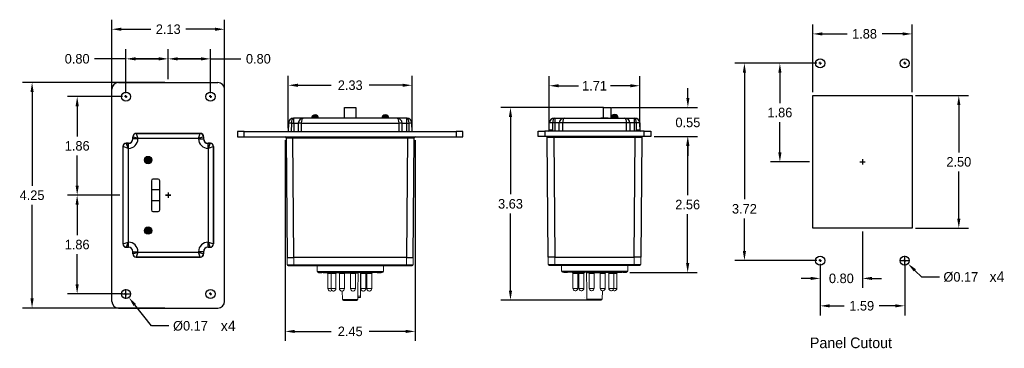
# Model space of a CAD drawing. Header units: inches. Extents: x -0.1 to 18.5, y 1.1 to 7.3.
import ezdxf

# ---------------------------------------------------------------- set-up
doc = ezdxf.new("R2010")
doc.units = ezdxf.units.IN
doc.header["$MEASUREMENT"] = 0
doc.linetypes.add('HIDDEN', pattern=[0.075, 0.05, -0.025])
doc.layers.get('Defpoints').update_dxf_attribs({"color": 1})
doc.layers.add('Dimensions', color=3, linetype='Continuous')

msp = doc.modelspace()

# ---------------------------------------------------------------- linework, layer by layer
at = {"linetype": 'Continuous'}
for p, q in [((15.023, 6.444), (14.998, 6.444)), ((15.023, 6.444), (15.023, 6.469)), ((15.023, 6.444), (15.023, 6.419)), ((15.023, 6.444), (15.048, 6.444)), ((16.617, 6.444), (16.592, 6.444)), ((16.617, 6.444), (16.617, 6.469)), ((16.617, 6.444), (16.617, 6.419)), ((16.617, 6.444), (16.642, 6.444)), ((1.667, 1.956), (1.667, 5.956)), ((1.792, 6.081), (3.667, 6.081)), ((3.792, 1.956), (3.792, 5.956)), ((1.933, 5.815), (1.908, 5.815)), ((1.933, 5.815), (1.933, 5.84)), ((1.933, 5.815), (1.933, 5.79)), ((1.933, 5.815), (1.958, 5.815)), ((3.527, 5.815), (3.502, 5.815)), ((3.527, 5.815), (3.527, 5.84)), ((3.527, 5.815), (3.527, 5.79)), ((3.527, 5.815), (3.552, 5.815)), ((5.098, 5.407), (5.089, 5.407)), ((5.276, 5.407), (5.098, 5.407)), ((5.098, 5.314), (5.098, 5.407)), ((7.045, 5.407), (5.276, 5.407)), ((7.223, 5.407), (7.045, 5.407)), ((7.232, 5.407), (7.223, 5.407)), ((7.223, 5.407), (7.223, 5.314)), ((10.009, 5.412), (10.018, 5.412)), ((10.018, 5.412), (10.018, 5.319)), ((10.018, 5.412), (10.196, 5.412)), ((10.196, 5.412), (11.34, 5.412)), ((11.34, 5.412), (11.518, 5.412)), ((11.518, 5.412), (11.518, 5.319)), ((11.518, 5.412), (11.527, 5.412)), ((4.995, 5.314), (4.994, 5.157)), ((5.057, 5.157), (5.058, 5.314)), ((5.058, 5.314), (5.098, 5.314)), ((5.098, 5.314), (5.182, 5.314)), ((5.098, 5.314), (5.098, 5.157)), ((5.182, 5.314), (5.181, 5.157)), ((5.182, 5.314), (5.182, 5.314)), ((5.243, 5.157), (5.245, 5.314)), ((5.245, 5.314), (7.077, 5.314)), ((5.245, 5.314), (5.245, 5.314)), ((7.077, 5.314), (7.078, 5.157)), ((7.077, 5.314), (7.077, 5.314)), ((7.141, 5.157), (7.139, 5.314)), ((7.139, 5.314), (7.139, 5.314)), ((7.139, 5.314), (7.223, 5.314)), ((7.223, 5.314), (7.223, 5.157)), ((7.223, 5.314), (7.264, 5.314)), ((7.264, 5.314), (7.265, 5.157)), ((7.328, 5.157), (7.326, 5.314)), ((9.914, 5.182), (9.915, 5.319)), ((9.977, 5.319), (9.976, 5.182)), ((10.018, 5.319), (9.977, 5.319)), ((10.102, 5.319), (10.018, 5.319)), ((10.018, 5.319), (10.018, 5.162)), ((10.1, 5.162), (10.102, 5.319)), ((10.102, 5.319), (10.102, 5.319)), ((10.164, 5.319), (10.163, 5.162)), ((11.371, 5.319), (10.164, 5.319)), ((10.164, 5.319), (10.164, 5.319)), ((11.373, 5.162), (11.371, 5.319)), ((11.371, 5.319), (11.371, 5.319)), ((11.434, 5.319), (11.435, 5.162)), ((11.434, 5.319), (11.434, 5.319)), ((11.518, 5.319), (11.434, 5.319)), ((11.518, 5.319), (11.518, 5.162)), ((11.558, 5.319), (11.518, 5.319)), ((11.559, 5.162), (11.558, 5.319)), ((11.621, 5.319), (11.622, 5.182)), ((2.064, 5.059), (2.062, 5.06)), ((2.062, 5.06), (2.062, 5.018)), ((2.064, 5.018), (2.062, 5.018)), ((2.064, 5.018), (2.064, 5.059)), ((2.158, 5.027), (2.064, 5.059)), ((2.158, 5.018), (2.064, 5.018)), ((2.125, 5.123), (2.126, 5.121)), ((3.335, 5.123), (2.125, 5.123)), ((2.126, 5.121), (2.158, 5.027)), ((2.126, 5.121), (3.333, 5.121)), ((2.158, 5.027), (2.158, 5.018)), ((3.302, 5.027), (2.158, 5.027)), ((3.302, 5.027), (3.333, 5.121)), ((3.396, 5.059), (3.302, 5.027)), ((3.302, 5.018), (3.302, 5.027)), ((3.302, 5.018), (3.396, 5.018)), ((3.333, 5.121), (3.335, 5.123)), ((3.398, 5.06), (3.396, 5.059)), ((3.396, 5.059), (3.396, 5.018)), ((3.396, 5.018), (3.398, 5.018)), ((3.398, 5.018), (3.398, 5.06)), ((4.036, 5.157), (4.036, 5.057)), ((4.161, 5.157), (4.036, 5.157)), ((4.036, 5.057), (4.161, 5.057)), ((4.161, 5.157), (8.161, 5.157)), ((4.161, 5.057), (4.161, 5.157)), ((4.161, 5.057), (8.161, 5.057)), ((4.954, 5.037), (4.973, 2.782)), ((5.079, 5.037), (5.079, 5.057)), ((5.079, 5.037), (7.243, 5.037)), ((5.098, 2.782), (5.079, 5.037)), ((7.243, 5.037), (7.223, 2.782)), ((7.243, 5.037), (7.243, 5.057)), ((7.348, 2.782), (7.368, 5.037)), ((8.286, 5.157), (8.161, 5.157)), ((8.161, 5.157), (8.161, 5.057)), ((8.161, 5.057), (8.286, 5.057)), ((8.286, 5.057), (8.286, 5.157)), ((9.705, 5.062), (9.705, 5.162)), ((9.705, 5.162), (9.83, 5.162)), ((9.83, 5.062), (9.705, 5.062)), ((9.83, 5.162), (9.83, 5.062)), ((11.705, 5.162), (9.83, 5.162)), ((11.705, 5.062), (9.83, 5.062)), ((9.893, 2.787), (9.873, 5.042)), ((9.998, 5.042), (9.998, 5.062)), ((11.537, 5.042), (9.998, 5.042)), ((9.998, 5.042), (10.018, 2.787)), ((11.518, 2.787), (11.537, 5.042)), ((11.537, 5.042), (11.537, 5.062)), ((11.662, 5.042), (11.643, 2.787)), ((11.705, 5.062), (11.705, 5.162)), ((11.705, 5.162), (11.83, 5.162)), ((11.83, 5.062), (11.705, 5.062)), ((11.83, 5.162), (11.83, 5.062)), ((1.877, 4.872), (1.876, 4.874)), ((1.876, 4.874), (1.876, 3.038)), ((1.877, 3.04), (1.877, 4.872)), ((1.971, 4.84), (1.877, 4.872)), ((1.938, 4.936), (1.939, 4.934)), ((1.98, 4.936), (1.938, 4.936)), ((1.939, 4.934), (1.971, 4.84)), ((1.939, 4.934), (1.98, 4.934)), ((1.98, 4.84), (1.971, 4.84)), ((1.971, 4.84), (1.971, 3.071)), ((1.98, 4.934), (1.98, 4.936)), ((1.98, 4.84), (1.98, 4.934)), ((3.48, 4.934), (3.48, 4.936)), ((3.524, 4.936), (3.48, 4.936)), ((3.48, 4.84), (3.48, 4.934)), ((3.48, 4.934), (3.52, 4.934)), ((3.489, 4.84), (3.48, 4.84)), ((3.489, 4.84), (3.52, 4.934)), ((3.583, 4.872), (3.489, 4.84)), ((3.489, 3.071), (3.489, 4.84)), ((3.52, 4.934), (3.521, 4.936)), ((3.584, 4.873), (3.583, 4.872)), ((3.583, 4.872), (3.583, 3.04)), ((3.584, 3.038), (3.584, 4.873)), ((1.876, 3.038), (1.877, 3.04)), ((1.877, 3.04), (1.971, 3.071)), ((1.939, 2.977), (1.938, 2.976)), ((1.938, 2.976), (1.98, 2.976)), ((1.971, 3.071), (1.939, 2.977)), ((1.98, 2.977), (1.939, 2.977)), ((1.971, 3.071), (1.98, 3.071)), ((1.98, 2.977), (1.98, 3.071)), ((1.98, 2.977), (1.98, 2.976)), ((3.48, 3.071), (3.489, 3.071)), ((3.48, 2.977), (3.48, 3.071)), ((3.52, 2.977), (3.48, 2.977)), ((3.48, 2.977), (3.48, 2.976)), ((3.48, 2.976), (3.524, 2.976)), ((3.52, 2.977), (3.489, 3.071)), ((3.489, 3.071), (3.583, 3.04)), ((3.521, 2.976), (3.52, 2.977)), ((3.583, 3.04), (3.584, 3.038)), ((2.062, 2.893), (2.062, 2.852)), ((2.064, 2.893), (2.062, 2.893)), ((2.062, 2.852), (2.064, 2.853)), ((2.064, 2.893), (2.158, 2.893)), ((2.064, 2.853), (2.064, 2.893)), ((2.064, 2.853), (2.158, 2.884)), ((2.126, 2.79), (2.125, 2.789)), ((2.125, 2.789), (3.335, 2.789)), ((2.158, 2.884), (2.126, 2.79)), ((3.333, 2.79), (2.126, 2.79)), ((2.158, 2.893), (2.158, 2.884)), ((2.158, 2.884), (3.302, 2.884)), ((3.396, 2.893), (3.302, 2.893)), ((3.302, 2.884), (3.302, 2.893)), ((3.302, 2.884), (3.396, 2.853)), ((3.333, 2.79), (3.302, 2.884)), ((3.335, 2.789), (3.333, 2.79)), ((3.396, 2.893), (3.396, 2.853)), ((3.396, 2.893), (3.398, 2.893)), ((3.396, 2.853), (3.398, 2.852)), ((3.398, 2.852), (3.398, 2.893)), ((10.018, 2.787), (9.893, 2.787)), ((10.018, 2.787), (11.518, 2.787)), ((11.643, 2.787), (11.518, 2.787)), ((4.973, 2.782), (5.098, 2.782)), ((7.223, 2.782), (5.098, 2.782)), ((7.223, 2.782), (7.348, 2.782)), ((15.023, 2.725), (14.998, 2.725)), ((15.023, 2.725), (15.023, 2.75)), ((15.023, 2.725), (15.023, 2.7)), ((15.023, 2.725), (15.048, 2.725)), ((16.617, 2.725), (16.592, 2.725)), ((16.617, 2.725), (16.617, 2.75)), ((16.617, 2.725), (16.617, 2.7)), ((16.617, 2.725), (16.642, 2.725)), ((1.933, 2.096), (1.908, 2.096)), ((1.933, 2.096), (1.933, 2.121)), ((1.933, 2.096), (1.933, 2.071)), ((1.933, 2.096), (1.958, 2.096)), ((3.527, 2.096), (3.502, 2.096)), ((3.527, 2.096), (3.527, 2.121)), ((3.527, 2.096), (3.527, 2.071)), ((3.527, 2.096), (3.552, 2.096)), ((1.792, 1.831), (3.667, 1.831))]:
    msp.add_line(p, q, dxfattribs=at)
for p, q in [((2.667, 6.081), (2.667, 6.081)), ((14.883, 3.335), (14.883, 5.835)), ((14.883, 5.835), (16.758, 5.835)), ((16.758, 5.835), (16.758, 3.335)), ((6.053, 5.407), (6.053, 5.607)), ((6.053, 5.607), (6.268, 5.607)), ((6.268, 5.607), (6.268, 5.407)), ((10.935, 5.412), (10.935, 5.612)), ((10.935, 5.612), (11.077, 5.612)), ((11.077, 5.612), (11.077, 5.412)), ((5.498, 5.407), (5.431, 5.407)), ((6.268, 5.407), (6.053, 5.407)), ((6.824, 5.407), (6.757, 5.407)), ((10.196, 5.412), (11.339, 5.412)), ((11.026, 5.412), (10.884, 5.412)), ((11.148, 5.412), (11.081, 5.412)), ((2.421, 3.849), (2.421, 4.064)), ((2.421, 4.064), (2.563, 4.064)), ((2.563, 4.064), (2.563, 3.849)), ((2.563, 3.849), (2.421, 3.849)), ((16.758, 3.335), (14.883, 3.335))]:
    msp.add_line(p, q)
at = {"linetype": 'Continuous', "lineweight": 15}
for p, q in [((9.893, 2.787), (11.643, 2.787)), ((9.893, 2.651), (9.893, 2.787)), ((10.018, 2.787), (10.018, 2.651)), ((11.518, 2.651), (11.518, 2.787)), ((11.643, 2.787), (11.643, 2.651)), ((5.098, 2.782), (4.973, 2.782)), ((4.973, 2.782), (4.973, 2.646)), ((5.098, 2.646), (4.973, 2.646)), ((4.993, 2.626), (5.098, 2.626)), ((5.098, 2.646), (5.098, 2.782)), ((7.223, 2.782), (5.098, 2.782)), ((7.223, 2.646), (5.098, 2.646)), ((5.098, 2.626), (5.098, 2.646)), ((5.098, 2.626), (7.223, 2.626)), ((5.536, 2.521), (5.536, 2.626)), ((6.786, 2.626), (6.786, 2.521)), ((7.223, 2.782), (7.223, 2.646)), ((7.348, 2.782), (7.223, 2.782)), ((7.348, 2.646), (7.223, 2.646)), ((7.223, 2.626), (7.223, 2.646)), ((7.223, 2.626), (7.328, 2.626)), ((7.348, 2.646), (7.348, 2.782)), ((9.893, 2.651), (11.643, 2.651)), ((11.623, 2.631), (9.913, 2.631)), ((10.018, 2.631), (10.018, 2.651)), ((10.143, 2.631), (10.143, 2.526)), ((11.393, 2.526), (11.393, 2.631)), ((11.518, 2.631), (11.518, 2.651)), ((6.786, 2.521), (5.536, 2.521)), ((5.556, 2.501), (6.766, 2.501)), ((5.56, 2.494), (5.56, 2.501)), ((5.579, 2.494), (5.579, 2.501)), ((5.597, 2.494), (5.597, 2.501)), ((5.622, 2.494), (5.597, 2.494)), ((5.622, 2.494), (5.622, 2.501)), ((5.625, 2.494), (5.622, 2.494)), ((5.625, 2.494), (5.625, 2.501)), ((5.65, 2.493), (5.65, 2.501)), ((5.653, 2.494), (5.653, 2.501)), ((5.683, 2.494), (5.683, 2.501)), ((5.693, 2.501), (5.693, 2.493)), ((5.701, 2.494), (5.694, 2.494)), ((5.701, 2.494), (5.701, 2.501)), ((5.713, 2.494), (5.701, 2.494)), ((5.713, 2.494), (5.713, 2.501)), ((5.718, 2.494), (5.713, 2.494)), ((5.718, 2.494), (5.718, 2.501)), ((5.718, 2.494), (5.718, 2.501)), ((5.718, 2.494), (5.718, 2.494)), ((5.735, 2.487), (5.786, 2.487)), ((5.739, 2.197), (5.739, 2.479)), ((5.739, 2.479), (5.786, 2.479)), ((5.786, 2.487), (5.795, 2.487)), ((5.786, 2.479), (5.799, 2.479)), ((5.795, 2.487), (5.846, 2.487)), ((5.799, 2.197), (5.799, 2.479)), ((5.799, 2.479), (5.846, 2.479)), ((5.846, 2.487), (5.897, 2.487)), ((5.846, 2.479), (5.892, 2.479)), ((5.892, 2.479), (5.892, 2.197)), ((5.897, 2.494), (5.897, 2.501)), ((5.917, 2.494), (5.897, 2.494)), ((5.901, 2.492), (5.897, 2.487)), ((5.903, 2.494), (5.901, 2.492)), ((5.914, 2.493), (5.914, 2.494)), ((5.917, 2.494), (5.917, 2.501)), ((5.923, 2.494), (5.917, 2.494)), ((5.923, 2.494), (5.923, 2.501)), ((5.929, 2.494), (5.923, 2.494)), ((5.929, 2.494), (5.929, 2.501)), ((5.936, 2.494), (5.929, 2.494)), ((5.936, 2.494), (5.936, 2.501)), ((5.938, 2.494), (5.936, 2.494)), ((5.938, 2.494), (5.938, 2.501)), ((5.95, 2.494), (5.938, 2.494)), ((5.94, 2.494), (5.94, 2.493)), ((5.949, 2.492), (5.947, 2.494)), ((5.954, 2.487), (5.949, 2.492)), ((5.95, 2.494), (5.95, 2.501)), ((5.954, 2.487), (6.005, 2.487)), ((5.958, 2.197), (5.958, 2.479)), ((5.958, 2.479), (6.005, 2.479)), ((6.005, 2.487), (6.056, 2.487)), ((6.005, 2.479), (6.051, 2.479)), ((6.051, 2.479), (6.051, 2.197)), ((6.057, 2.488), (6.162, 2.488)), ((6.163, 2.487), (6.214, 2.487)), ((6.167, 2.197), (6.167, 2.479)), ((6.167, 2.479), (6.214, 2.479)), ((6.214, 2.487), (6.265, 2.487)), ((6.214, 2.479), (6.26, 2.479)), ((6.219, 2.494), (6.219, 2.501)), ((6.222, 2.494), (6.219, 2.494)), ((6.222, 2.494), (6.222, 2.501)), ((6.244, 2.494), (6.244, 2.501)), ((6.26, 2.479), (6.26, 2.197)), ((6.262, 2.501), (6.262, 2.493)), ((6.266, 2.488), (6.312, 2.488)), ((6.306, 2.167), (6.311, 2.47)), ((6.311, 2.47), (6.312, 2.488)), ((6.312, 2.488), (6.314, 2.501)), ((6.354, 2.489), (6.354, 2.052)), ((6.356, 2.487), (6.407, 2.487)), ((6.357, 2.486), (6.357, 2.032)), ((6.36, 2.197), (6.36, 2.479)), ((6.36, 2.479), (6.407, 2.479)), ((6.407, 2.487), (6.458, 2.487)), ((6.407, 2.479), (6.453, 2.479)), ((6.453, 2.479), (6.453, 2.197)), ((6.465, 2.492), (6.464, 2.493)), ((6.47, 2.487), (6.465, 2.492)), ((6.47, 2.487), (6.521, 2.487)), ((6.474, 2.197), (6.474, 2.479)), ((6.474, 2.479), (6.521, 2.479)), ((6.505, 2.493), (6.505, 2.501)), ((6.511, 2.494), (6.511, 2.501)), ((6.515, 2.494), (6.511, 2.494)), ((6.515, 2.494), (6.515, 2.501)), ((6.516, 2.494), (6.516, 2.501)), ((6.521, 2.487), (6.572, 2.487)), ((6.521, 2.479), (6.567, 2.479)), ((6.534, 2.494), (6.534, 2.501)), ((6.537, 2.494), (6.537, 2.501)), ((6.569, 2.494), (6.537, 2.494)), ((6.544, 2.494), (6.544, 2.493)), ((6.567, 2.479), (6.567, 2.197)), ((6.569, 2.494), (6.569, 2.501)), ((6.669, 2.494), (6.669, 2.501)), ((6.673, 2.494), (6.669, 2.494)), ((6.673, 2.494), (6.673, 2.501)), ((6.675, 2.494), (6.673, 2.494)), ((6.675, 2.494), (6.675, 2.501)), ((6.679, 2.494), (6.675, 2.494)), ((6.679, 2.494), (6.679, 2.501)), ((6.682, 2.494), (6.679, 2.494)), ((6.682, 2.494), (6.682, 2.501)), ((6.735, 2.494), (6.682, 2.494)), ((6.735, 2.494), (6.735, 2.501)), ((6.737, 2.494), (6.735, 2.494)), ((6.737, 2.494), (6.737, 2.501)), ((6.742, 2.494), (6.737, 2.494)), ((6.742, 2.494), (6.742, 2.501)), ((10.143, 2.526), (11.393, 2.526)), ((11.373, 2.506), (10.163, 2.506)), ((10.186, 2.498), (10.186, 2.506)), ((10.186, 2.498), (10.191, 2.498)), ((10.191, 2.498), (10.191, 2.506)), ((10.191, 2.498), (10.193, 2.498)), ((10.193, 2.498), (10.193, 2.506)), ((10.193, 2.498), (10.246, 2.498)), ((10.246, 2.498), (10.246, 2.506)), ((10.246, 2.498), (10.249, 2.498)), ((10.249, 2.498), (10.249, 2.506)), ((10.249, 2.498), (10.254, 2.498)), ((10.254, 2.498), (10.254, 2.506)), ((10.254, 2.498), (10.256, 2.498)), ((10.256, 2.498), (10.256, 2.506)), ((10.256, 2.498), (10.259, 2.498)), ((10.259, 2.498), (10.259, 2.506)), ((10.408, 2.492), (10.357, 2.492)), ((10.36, 2.498), (10.36, 2.506)), ((10.36, 2.498), (10.391, 2.498)), ((10.361, 2.484), (10.361, 2.202)), ((10.408, 2.484), (10.361, 2.484)), ((10.384, 2.498), (10.384, 2.497)), ((10.391, 2.498), (10.391, 2.506)), ((10.394, 2.498), (10.394, 2.506)), ((10.458, 2.492), (10.408, 2.492)), ((10.454, 2.484), (10.408, 2.484)), ((10.412, 2.498), (10.412, 2.506)), ((10.413, 2.498), (10.413, 2.506)), ((10.413, 2.498), (10.418, 2.498)), ((10.418, 2.498), (10.418, 2.506)), ((10.423, 2.497), (10.423, 2.506)), ((10.454, 2.202), (10.454, 2.484)), ((10.458, 2.492), (10.463, 2.496)), ((10.463, 2.496), (10.465, 2.498)), ((10.522, 2.492), (10.471, 2.492)), ((10.475, 2.484), (10.475, 2.202)), ((10.522, 2.484), (10.475, 2.484)), ((10.572, 2.492), (10.522, 2.492)), ((10.568, 2.484), (10.522, 2.484)), ((10.568, 2.202), (10.568, 2.484)), ((10.617, 2.493), (10.614, 2.506)), ((10.663, 2.493), (10.617, 2.493)), ((10.617, 2.474), (10.617, 2.493)), ((10.623, 2.171), (10.617, 2.474)), ((10.715, 2.492), (10.664, 2.492)), ((10.666, 2.506), (10.666, 2.497)), ((10.668, 2.484), (10.668, 2.202)), ((10.715, 2.484), (10.668, 2.484)), ((10.684, 2.498), (10.684, 2.506)), ((10.707, 2.498), (10.707, 2.506)), ((10.707, 2.498), (10.709, 2.498)), ((10.709, 2.498), (10.709, 2.506)), ((10.765, 2.492), (10.715, 2.492)), ((10.761, 2.484), (10.715, 2.484)), ((10.761, 2.202), (10.761, 2.484)), ((10.872, 2.493), (10.766, 2.493)), ((10.924, 2.492), (10.873, 2.492)), ((10.877, 2.484), (10.877, 2.202)), ((10.924, 2.484), (10.877, 2.484)), ((10.974, 2.492), (10.924, 2.492)), ((10.97, 2.484), (10.924, 2.484)), ((10.97, 2.202), (10.97, 2.484)), ((10.974, 2.492), (10.979, 2.496)), ((10.979, 2.498), (10.979, 2.506)), ((10.979, 2.498), (10.99, 2.498)), ((10.979, 2.496), (10.981, 2.498)), ((10.988, 2.498), (10.988, 2.497)), ((10.99, 2.498), (10.99, 2.506)), ((10.99, 2.498), (10.993, 2.498)), ((10.993, 2.498), (10.993, 2.506)), ((10.993, 2.498), (10.999, 2.498)), ((10.999, 2.498), (10.999, 2.506)), ((10.999, 2.498), (11.005, 2.498)), ((11.005, 2.498), (11.005, 2.506)), ((11.005, 2.498), (11.011, 2.498)), ((11.011, 2.498), (11.011, 2.506)), ((11.011, 2.498), (11.032, 2.498)), ((11.015, 2.497), (11.015, 2.498)), ((11.025, 2.498), (11.027, 2.496)), ((11.027, 2.496), (11.032, 2.492)), ((11.032, 2.498), (11.032, 2.506)), ((11.083, 2.492), (11.032, 2.492)), ((11.036, 2.484), (11.036, 2.202)), ((11.083, 2.484), (11.036, 2.484)), ((11.133, 2.492), (11.083, 2.492)), ((11.129, 2.484), (11.083, 2.484)), ((11.129, 2.202), (11.129, 2.484)), ((11.143, 2.484), (11.129, 2.484)), ((11.143, 2.492), (11.133, 2.492)), ((11.193, 2.492), (11.143, 2.492)), ((11.189, 2.484), (11.143, 2.484)), ((11.189, 2.202), (11.189, 2.484)), ((11.21, 2.498), (11.21, 2.506)), ((11.21, 2.498), (11.211, 2.498)), ((11.211, 2.498), (11.211, 2.506)), ((11.211, 2.498), (11.216, 2.498)), ((11.216, 2.498), (11.216, 2.506)), ((11.216, 2.498), (11.227, 2.498)), ((11.227, 2.498), (11.227, 2.506)), ((11.227, 2.498), (11.235, 2.498)), ((11.235, 2.506), (11.235, 2.497)), ((11.245, 2.498), (11.245, 2.506)), ((11.275, 2.498), (11.275, 2.506)), ((11.278, 2.497), (11.278, 2.506)), ((11.304, 2.498), (11.304, 2.506)), ((11.304, 2.498), (11.307, 2.498)), ((11.307, 2.498), (11.307, 2.506)), ((11.307, 2.498), (11.331, 2.498)), ((11.331, 2.498), (11.331, 2.506)), ((11.35, 2.498), (11.35, 2.506)), ((11.369, 2.498), (11.369, 2.506)), ((5.739, 2.197), (5.786, 2.197)), ((5.781, 2.151), (5.786, 2.151)), ((5.786, 2.197), (5.799, 2.197)), ((5.786, 2.151), (5.791, 2.151)), ((5.799, 2.197), (5.846, 2.197)), ((5.841, 2.151), (5.846, 2.151)), ((5.846, 2.197), (5.892, 2.197)), ((5.846, 2.151), (5.851, 2.151)), ((5.958, 2.197), (6.005, 2.197)), ((6, 2.151), (6.005, 2.151)), ((6.005, 2.197), (6.051, 2.197)), ((6.005, 2.151), (6.01, 2.151)), ((6.015, 1.992), (6.012, 2.152)), ((6.167, 2.197), (6.214, 2.197)), ((6.209, 2.151), (6.214, 2.151)), ((6.214, 2.197), (6.26, 2.197)), ((6.214, 2.151), (6.219, 2.151)), ((6.304, 2.052), (6.306, 2.167)), ((6.354, 2.052), (6.304, 2.052)), ((6.36, 2.197), (6.407, 2.197)), ((6.402, 2.151), (6.407, 2.151)), ((6.407, 2.197), (6.453, 2.197)), ((6.407, 2.151), (6.412, 2.151)), ((6.474, 2.197), (6.521, 2.197)), ((6.516, 2.151), (6.521, 2.151)), ((6.521, 2.197), (6.567, 2.197)), ((6.521, 2.151), (6.526, 2.151)), ((10.408, 2.202), (10.361, 2.202)), ((10.408, 2.156), (10.403, 2.156)), ((10.454, 2.202), (10.408, 2.202)), ((10.413, 2.156), (10.408, 2.156)), ((10.522, 2.202), (10.475, 2.202)), ((10.522, 2.156), (10.517, 2.156)), ((10.568, 2.202), (10.522, 2.202)), ((10.527, 2.156), (10.522, 2.156)), ((10.625, 2.057), (10.623, 2.171)), ((10.715, 2.202), (10.668, 2.202)), ((10.715, 2.156), (10.71, 2.156)), ((10.761, 2.202), (10.715, 2.202)), ((10.72, 2.156), (10.715, 2.156)), ((10.924, 2.202), (10.877, 2.202)), ((10.914, 1.996), (10.916, 2.156)), ((10.924, 2.156), (10.919, 2.156)), ((10.97, 2.202), (10.924, 2.202)), ((10.929, 2.156), (10.924, 2.156)), ((11.083, 2.202), (11.036, 2.202)), ((11.083, 2.156), (11.078, 2.156)), ((11.129, 2.202), (11.083, 2.202)), ((11.088, 2.156), (11.083, 2.156)), ((11.143, 2.202), (11.129, 2.202)), ((11.143, 2.156), (11.138, 2.156)), ((11.189, 2.202), (11.143, 2.202)), ((11.148, 2.156), (11.143, 2.156)), ((6.307, 1.992), (6.015, 1.992)), ((6.035, 1.972), (6.287, 1.972)), ((6.307, 2.032), (6.307, 1.992)), ((6.307, 2.032), (6.357, 2.032)), ((6.357, 2.032), (6.357, 2.032)), ((10.572, 2.037), (10.571, 2.037)), ((10.621, 2.037), (10.622, 1.996)), ((10.622, 1.996), (10.914, 1.996)), ((10.894, 1.977), (10.642, 1.977))]:
    msp.add_line(p, q, dxfattribs=at)
at = {"linetype": 'HIDDEN'}
for p, q in [((10.17, 2.787), (11.365, 2.787)), ((7.071, 2.782), (5.251, 2.782))]:
    msp.add_line(p, q, dxfattribs=at)
for points in [[(2.411, 4.23), (2.411, 3.68)], [(2.538, 4.261), (2.442, 4.261)], [(2.569, 3.68), (2.569, 4.23)], [(2.569, 3.68), (2.569, 4.23)], [(2.569, 3.68), (2.569, 4.23)], [(2.442, 3.649), (2.538, 3.649)]]:
    msp.add_lwpolyline(points)
at = {"linetype": 'Continuous'}
for centre in [(15.023, 6.444), (16.617, 6.444), (1.933, 5.815), (3.527, 5.815), (15.023, 2.725), (16.617, 2.725), (1.933, 2.096), (3.527, 2.096)]:
    msp.add_circle(centre, 0.0859, dxfattribs=at)
for centre, radius in [((2.35, 4.619), 0.0703), ((2.35, 4.619), 0.067), ((2.35, 3.291), 0.0703), ((2.35, 3.293), 0.067)]:
    msp.add_circle(centre, radius)
for centre, radius, start, end in [((1.792, 5.956), 0.125, 90, 180), ((3.667, 5.956), 0.125, 0, 90), ((5.089, 5.313), 0.094, 90, 179.35), ((5.276, 5.313), 0.094, 90, 179.35), ((7.045, 5.313), 0.094, 0.65, 90), ((7.232, 5.313), 0.094, 0.65, 90), ((10.009, 5.318), 0.094, 90, 179.35), ((10.196, 5.318), 0.094, 90, 179.35), ((11.34, 5.318), 0.094, 0.65, 90), ((11.527, 5.318), 0.094, 0.65, 90), ((5.03, 3.937), 1.378, 88.8504, 91.4497), ((5.089, 5.313), 0.094, 179.35, 179.5), ((5.089, 5.314), 0.0315, 179.35, 179.5), ((5.214, 3.937), 1.378, 88.7003, 91.2997), ((5.209, 3.525), 1.79, 88.8496, 90.8503), ((7.108, 3.937), 1.378, 88.7003, 91.2997), ((7.113, 3.525), 1.79, 89.1497, 91.1504), ((7.291, 3.937), 1.378, 88.5503, 91.1496), ((7.232, 5.314), 0.0315, 0.5, 0.65), ((7.232, 5.313), 0.094, 0.5, 0.65), ((9.95, 3.941), 1.378, 88.8504, 91.4497), ((10.009, 5.318), 0.094, 179.35, 179.5), ((10.009, 5.318), 0.0315, 179.35, 179.5), ((10.128, 3.529), 1.79, 88.8496, 90.8503), ((10.133, 3.942), 1.378, 88.7003, 91.2997), ((11.407, 3.529), 1.79, 89.1497, 91.1504), ((11.527, 5.318), 0.0315, 0.5, 0.65), ((11.586, 3.941), 1.378, 88.5503, 91.1496), ((11.527, 5.318), 0.094, 0.5, 0.65), ((1.98, 5.018), 0.178, 270, 0), ((1.98, 5.018), 0.0841, 270, 0), ((1.98, 5.018), 0.0824, 270, 0), ((2.126, 5.059), 0.0625, 90.0086, 179.9914), ((2.126, 5.059), 0.0625, 90.0074, 179.9941), ((3.48, 5.018), 0.178, 180, 270), ((3.333, 5.059), 0.0625, 0.0086, 89.9914), ((3.333, 5.059), 0.0625, 0.0059, 89.9926), ((3.48, 5.018), 0.0841, 180, 270), ((3.48, 5.018), 0.0824, 180, 270), ((4.934, 5.037), 0.02, 0.5, 90), ((7.388, 5.037), 0.02, 90, 179.5), ((9.853, 5.042), 0.02, 0.5, 90), ((9.894, 5.182), 0.02, 270, 359.5), ((9.948, 3.804), 1.378, 88.8503, 91.4498), ((9.894, 5.182), 0.0825, 345.4622, 359.5), ((11.587, 3.804), 1.378, 88.5502, 91.1497), ((11.642, 5.182), 0.02, 180.5, 270), ((11.682, 5.042), 0.02, 90, 179.5), ((1.939, 4.872), 0.0625, 90.0086, 179.9914), ((1.939, 4.872), 0.0625, 90.0059, 179.9926), ((3.52, 4.872), 0.0625, 0.0086, 89.9914), ((3.52, 4.872), 0.0625, 0.0074, 89.9941), ((3.521, 4.873), 0.0625, 0.0074, 89.9941), ((1.939, 3.04), 0.0625, 180.0086, 269.9914), ((1.939, 3.04), 0.0625, 180.0074, 269.9941), ((1.98, 2.893), 0.178, 0, 90), ((1.98, 2.893), 0.0841, 0, 90), ((1.98, 2.893), 0.0824, 0, 90), ((3.48, 2.893), 0.178, 90, 180), ((3.48, 2.893), 0.0841, 90, 180), ((3.48, 2.893), 0.0824, 90, 180), ((3.52, 3.04), 0.0625, 270.0086, 359.9914), ((3.52, 3.04), 0.0625, 270.0059, 359.9926), ((3.521, 3.038), 0.0625, 270.0059, 359.9926), ((2.126, 2.853), 0.0625, 180.0086, 269.9914), ((2.126, 2.853), 0.0625, 180.0059, 269.9926), ((3.333, 2.853), 0.0625, 270.0086, 359.9914), ((3.333, 2.853), 0.0625, 270.0074, 359.9941), ((1.792, 1.956), 0.125, 180, 270), ((3.667, 1.956), 0.125, 270, 0)]:
    msp.add_arc(centre, radius, start, end, dxfattribs=at)
for centre, radius, start, end in [((5.498, 5.407), 0.067, 0, 180), ((6.824, 5.407), 0.067, 0, 180), ((11.148, 5.412), 0.067, 0, 180), ((2.442, 4.23), 0.031, 90, 180), ((2.538, 4.23), 0.031, 0, 90), ((2.442, 3.68), 0.031, 180, 270), ((2.538, 3.68), 0.031, 270, 0)]:
    msp.add_arc(centre, radius, start, end)
at = {"linetype": 'Continuous', "lineweight": 15}
for centre, radius, start, end in [((4.993, 2.646), 0.02, 180, 270), ((7.328, 2.646), 0.02, 270, 0), ((9.913, 2.651), 0.02, 180, 270), ((11.623, 2.651), 0.02, 270, 0), ((5.556, 2.521), 0.02, 180, 270), ((5.751, 2.51), 0.0274, 198.0399, 235.0586), ((5.729, 2.479), 0.01, 0, 55.0586), ((5.811, 2.51), 0.0274, 198.0399, 235.0586), ((5.789, 2.479), 0.01, 0, 55.0586), ((5.902, 2.479), 0.01, 124.9414, 180), ((5.948, 2.479), 0.01, 0, 55.0586), ((6.061, 2.479), 0.01, 124.9414, 180), ((6.04, 2.51), 0.0274, 304.9414, 341.9601), ((6.179, 2.51), 0.0274, 198.0399, 235.0586), ((6.157, 2.479), 0.01, 0, 55.0586), ((6.27, 2.479), 0.01, 124.9414, 180), ((6.249, 2.51), 0.0274, 304.9414, 341.9601), ((6.372, 2.51), 0.0274, 198.0399, 235.0586), ((6.35, 2.479), 0.01, 0, 55.0586), ((6.463, 2.479), 0.01, 124.9414, 180), ((6.442, 2.51), 0.0274, 304.9414, 341.9601), ((6.464, 2.479), 0.01, 0, 55.0586), ((6.577, 2.479), 0.01, 124.9414, 180), ((6.556, 2.51), 0.0274, 304.9414, 341.9601), ((6.766, 2.521), 0.02, 270, 0), ((10.163, 2.526), 0.02, 180, 270), ((10.373, 2.514), 0.0274, 198.0399, 235.0586), ((10.351, 2.484), 0.01, 0, 55.0586), ((10.464, 2.484), 0.01, 124.9414, 180), ((10.487, 2.514), 0.0274, 198.0399, 235.0586), ((10.465, 2.484), 0.01, 0, 55.0586), ((10.578, 2.484), 0.01, 124.9414, 180), ((10.557, 2.514), 0.0274, 304.9414, 341.9601), ((10.68, 2.514), 0.0274, 198.0399, 235.0586), ((10.658, 2.484), 0.01, 0, 55.0586), ((10.771, 2.484), 0.01, 124.9414, 180), ((10.75, 2.514), 0.0274, 304.9414, 341.9601), ((10.889, 2.514), 0.0274, 198.0399, 235.0586), ((10.867, 2.484), 0.01, 0, 55.0586), ((10.98, 2.484), 0.01, 124.9414, 180), ((11.026, 2.484), 0.01, 0, 55.0586), ((11.139, 2.484), 0.01, 124.9414, 180), ((11.118, 2.514), 0.0274, 304.9414, 341.9601), ((11.199, 2.484), 0.01, 124.9414, 180), ((11.178, 2.514), 0.0274, 304.9414, 341.9601), ((11.373, 2.526), 0.02, 270, 0), ((5.785, 2.197), 0.046, 180, 264.386), ((5.786, 2.197), 0.046, 275.614, 309.8892), ((5.845, 2.197), 0.046, 180, 264.386), ((5.846, 2.197), 0.046, 275.614, 0), ((6.004, 2.197), 0.046, 180, 264.386), ((6.005, 2.197), 0.046, 275.614, 0), ((6.213, 2.197), 0.046, 180, 264.386), ((6.214, 2.197), 0.046, 275.614, 0), ((6.406, 2.197), 0.046, 180, 264.386), ((6.407, 2.197), 0.046, 275.614, 0), ((6.52, 2.197), 0.046, 180, 264.386), ((6.521, 2.197), 0.046, 275.614, 0), ((10.407, 2.202), 0.046, 180, 264.386), ((10.408, 2.202), 0.046, 275.614, 0), ((10.521, 2.202), 0.046, 180, 264.386), ((10.522, 2.202), 0.046, 275.614, 0), ((10.714, 2.202), 0.046, 180, 264.386), ((10.715, 2.202), 0.046, 275.614, 0), ((10.923, 2.202), 0.046, 180, 264.386), ((10.924, 2.202), 0.046, 275.614, 0), ((11.082, 2.202), 0.046, 180, 264.386), ((11.083, 2.202), 0.046, 275.614, 0), ((11.142, 2.202), 0.046, 230.1108, 264.386), ((11.143, 2.202), 0.046, 275.614, 0), ((6.035, 1.992), 0.02, 181, 270), ((6.287, 1.992), 0.02, 270, 359), ((10.642, 1.997), 0.02, 181, 270), ((10.894, 1.997), 0.02, 270, 359)]:
    msp.add_arc(centre, radius, start, end, dxfattribs=at)
at = {"linetype": 'Continuous', "extrusion": (0, 0, -1)}
for centre, major_axis, ratio, start_param, end_param in [((5.089, 5.313), (0, -0.094), 0.335106, 1.582141, 3.141593), ((5.276, 5.313), (0, -0.094), 0.335106, 1.582141, 3.141593), ((7.045, 5.313), (0, -0.094), 0.335106, 3.141593, 4.701044), ((7.232, 5.313), (0, -0.094), 0.335106, 3.141593, 4.701044), ((5.079, 5.037), (0.125, 0), 0.001396, 3.141579, 4.712299), ((7.243, 5.037), (0.125, 0), 0.001396, 4.712479, 6.283199)]:
    msp.add_ellipse(centre, major_axis=major_axis, ratio=ratio, start_param=start_param, end_param=end_param, dxfattribs=at)
at = {"linetype": 'Continuous'}
for centre, major_axis, ratio, start_param, end_param in [((10.009, 5.318), (0, 0.094), 0.335106, 0, 1.559452), ((10.196, 5.318), (0, 0.094), 0.335106, 0, 1.559452), ((11.34, 5.318), (0, 0.094), 0.335106, 4.723734, 6.283185), ((11.527, 5.318), (0, 0.094), 0.335106, 4.723734, 6.283185), ((2.125, 5.06), (-0.0495, 0.0381), 0.999898, 5.368126, 6.938823), ((2.064, 5.027), (0, 0.0315), 0.011345, 6.271841, 6.274459), ((2.126, 5.027), (0, 0.094), 0.003802, 6.271841, 6.274459), ((3.333, 5.027), (0, 0.094), 0.003802, 0.008727, 0.011345), ((3.335, 5.06), (-0.0495, -0.0381), 0.999898, 2.485955, 4.056652), ((3.396, 5.027), (0, 0.0315), 0.011345, 0.008727, 0.011345), ((9.998, 5.042), (-0.125, 0), 0.001396, 4.712479, 6.283199), ((11.537, 5.042), (-0.125, 0), 0.001396, 3.141579, 4.712299), ((1.938, 4.874), (0.0381, -0.0495), 0.999898, 2.485955, 4.056652), ((1.971, 4.872), (-0.094, 0), 0.003802, 0.008727, 0.011345), ((1.971, 4.934), (-0.0315, 0), 0.011345, 0.008727, 0.011345), ((3.489, 4.934), (-0.0315, 0), 0.011345, 3.130248, 3.132866), ((3.604, 4.936), (-0.0825, 0), 0.011345, 6.029453, 6.274459), ((3.489, 4.872), (-0.094, 0), 0.003802, 3.130248, 3.132866), ((1.938, 3.038), (-0.0381, -0.0495), 0.999898, 5.368126, 6.938823), ((1.971, 3.04), (-0.094, 0), 0.003802, 6.271841, 6.274459), ((1.971, 2.977), (-0.0315, 0), 0.011345, 6.271841, 6.274459), ((3.489, 2.977), (-0.0315, 0), 0.011345, 3.150319, 3.152937), ((3.604, 2.976), (-0.0825, 0), 0.011345, 0.008727, 0.253732), ((3.489, 3.04), (-0.094, 0), 0.003802, 3.150319, 3.152937), ((2.125, 2.852), (0.0495, 0.0381), 0.999898, 2.485955, 4.056652), ((2.064, 2.884), (0, 0.0315), 0.011345, 3.150319, 3.152937), ((2.126, 2.884), (0, 0.094), 0.003802, 3.150319, 3.152937), ((3.333, 2.884), (0, 0.094), 0.003802, 3.130248, 3.132866), ((3.335, 2.852), (0.0495, -0.0381), 0.999898, 5.368126, 6.938823), ((3.396, 2.884), (0, 0.0315), 0.011345, 3.130248, 3.132866)]:
    msp.add_ellipse(centre, major_axis=major_axis, ratio=ratio, start_param=start_param, end_param=end_param, dxfattribs=at)
at = {"linetype": 'Continuous', "lineweight": 15}
for points, knots in [([(5.579, 2.494), (5.578, 2.494), (5.576, 2.494), (5.574, 2.494), (5.571, 2.494), (5.569, 2.494), (5.567, 2.494), (5.565, 2.494), (5.564, 2.494), (5.562, 2.494), (5.561, 2.494), (5.56, 2.494), (5.56, 2.494), (5.56, 2.494), (5.56, 2.494)], [0, 0, 0, 0, 0.085993, 0.169113, 0.250536, 0.331896, 0.41356, 0.494112, 0.576294, 0.660703, 0.74612, 0.83001, 0.914417, 1, 1, 1, 1]), ([(5.597, 2.494), (5.597, 2.494), (5.597, 2.494), (5.597, 2.494), (5.596, 2.494), (5.596, 2.494), (5.595, 2.494), (5.594, 2.494), (5.593, 2.494), (5.592, 2.494), (5.59, 2.494), (5.589, 2.494), (5.588, 2.494), (5.586, 2.494), (5.584, 2.494), (5.582, 2.494), (5.581, 2.494), (5.579, 2.494), (5.579, 2.494)], [0, 0, 0, 0, 0.065232, 0.128407, 0.19007, 0.250947, 0.311551, 0.372869, 0.435031, 0.49908, 0.5631, 0.62552, 0.686691, 0.747683, 0.80856, 0.87074, 0.93434, 1, 1, 1, 1]), ([(5.653, 2.494), (5.652, 2.494), (5.65, 2.494), (5.65, 2.494), (5.651, 2.494)], [0, 0, 0, 0, 0.718577, 1, 1, 1, 1]), ([(5.683, 2.494), (5.683, 2.494), (5.682, 2.494), (5.68, 2.494), (5.679, 2.494), (5.678, 2.494), (5.676, 2.494), (5.675, 2.494), (5.674, 2.494), (5.672, 2.494), (5.671, 2.494), (5.669, 2.494), (5.668, 2.494), (5.667, 2.494), (5.665, 2.494), (5.664, 2.494), (5.663, 2.494), (5.661, 2.494), (5.66, 2.494), (5.659, 2.494), (5.658, 2.494), (5.657, 2.494), (5.656, 2.494), (5.655, 2.494), (5.654, 2.494), (5.654, 2.494), (5.653, 2.494)], [0, 0, 0, 0, 0.044127, 0.087499, 0.130122, 0.172357, 0.214161, 0.256042, 0.297752, 0.339886, 0.38187, 0.422802, 0.463204, 0.503307, 0.542982, 0.582577, 0.622161, 0.662297, 0.702699, 0.74305, 0.784025, 0.825507, 0.867475, 0.910613, 0.954835, 1, 1, 1, 1]), ([(5.693, 2.494), (5.693, 2.494), (5.692, 2.494), (5.689, 2.494), (5.685, 2.494), (5.683, 2.494)], [0, 0, 0, 0, 0.324759, 0.662114, 1, 1, 1, 1]), ([(6.244, 2.494), (6.243, 2.494), (6.242, 2.494), (6.24, 2.494), (6.238, 2.494), (6.237, 2.494), (6.235, 2.494), (6.233, 2.494), (6.232, 2.494), (6.23, 2.494), (6.229, 2.494), (6.228, 2.494), (6.226, 2.494), (6.225, 2.494), (6.224, 2.494), (6.223, 2.494), (6.222, 2.494), (6.222, 2.494), (6.222, 2.494)], [0, 0, 0, 0, 0.065667, 0.128522, 0.18978, 0.249099, 0.307835, 0.365472, 0.423568, 0.481945, 0.540959, 0.600537, 0.661195, 0.723784, 0.788415, 0.8558, 0.926019, 1, 1, 1, 1]), ([(6.262, 2.494), (6.262, 2.494), (6.262, 2.494), (6.257, 2.494), (6.251, 2.494), (6.246, 2.494), (6.244, 2.494)], [0, 0, 0, 0, 0.210531, 0.516659, 0.758164, 1, 1, 1, 1]), ([(6.511, 2.494), (6.509, 2.494), (6.506, 2.494), (6.506, 2.494), (6.506, 2.494)], [0, 0, 0, 0, 0.601643, 1, 1, 1, 1]), ([(6.534, 2.494), (6.534, 2.494), (6.533, 2.494), (6.533, 2.494), (6.532, 2.494), (6.53, 2.494), (6.529, 2.494), (6.528, 2.494), (6.527, 2.494), (6.526, 2.494), (6.524, 2.494), (6.523, 2.494), (6.522, 2.494), (6.521, 2.494), (6.519, 2.494), (6.518, 2.494), (6.517, 2.494), (6.516, 2.494), (6.516, 2.494)], [0, 0, 0, 0, 0.062479, 0.122945, 0.182594, 0.242303, 0.301588, 0.362103, 0.424715, 0.488975, 0.554167, 0.617158, 0.679771, 0.742036, 0.804601, 0.868105, 0.932826, 1, 1, 1, 1]), ([(6.538, 2.494), (6.538, 2.494), (6.538, 2.494), (6.537, 2.494), (6.535, 2.494), (6.534, 2.494)], [0, 0, 0, 0, 0.405443, 0.702839, 1, 1, 1, 1]), ([(10.39, 2.498), (10.39, 2.498), (10.39, 2.498), (10.391, 2.498), (10.393, 2.498), (10.394, 2.498)], [0, 0, 0, 0, 0.405443, 0.702839, 1, 1, 1, 1]), ([(10.394, 2.498), (10.394, 2.498), (10.395, 2.498), (10.396, 2.498), (10.397, 2.498), (10.398, 2.498), (10.399, 2.498), (10.4, 2.498), (10.402, 2.498), (10.403, 2.498), (10.404, 2.498), (10.405, 2.498), (10.407, 2.498), (10.408, 2.498), (10.409, 2.498), (10.41, 2.498), (10.411, 2.498), (10.412, 2.498), (10.412, 2.498)], [0, 0, 0, 0, 0.062479, 0.122945, 0.182594, 0.242303, 0.301588, 0.362103, 0.424715, 0.488975, 0.554167, 0.617158, 0.679771, 0.742036, 0.804601, 0.868105, 0.932826, 1, 1, 1, 1]), ([(10.418, 2.498), (10.42, 2.498), (10.423, 2.498), (10.423, 2.498), (10.423, 2.498)], [0, 0, 0, 0, 0.601643, 1, 1, 1, 1]), ([(10.667, 2.498), (10.667, 2.498), (10.667, 2.498), (10.671, 2.498), (10.677, 2.498), (10.682, 2.498), (10.684, 2.498)], [0, 0, 0, 0, 0.210531, 0.516659, 0.758164, 1, 1, 1, 1]), ([(10.684, 2.498), (10.685, 2.498), (10.686, 2.498), (10.688, 2.498), (10.69, 2.498), (10.692, 2.498), (10.693, 2.498), (10.695, 2.498), (10.697, 2.498), (10.698, 2.498), (10.7, 2.498), (10.701, 2.498), (10.702, 2.498), (10.703, 2.498), (10.704, 2.498), (10.705, 2.498), (10.706, 2.498), (10.707, 2.498), (10.707, 2.498)], [0, 0, 0, 0, 0.065667, 0.128522, 0.18978, 0.249099, 0.307835, 0.365472, 0.423568, 0.481945, 0.540959, 0.600537, 0.661195, 0.723784, 0.788415, 0.8558, 0.926019, 1, 1, 1, 1]), ([(11.236, 2.498), (11.236, 2.498), (11.236, 2.498), (11.24, 2.498), (11.244, 2.498), (11.245, 2.498)], [0, 0, 0, 0, 0.324759, 0.662114, 1, 1, 1, 1]), ([(11.245, 2.498), (11.246, 2.498), (11.247, 2.498), (11.248, 2.498), (11.249, 2.498), (11.251, 2.498), (11.252, 2.498), (11.253, 2.498), (11.255, 2.498), (11.256, 2.498), (11.258, 2.498), (11.259, 2.498), (11.261, 2.498), (11.262, 2.498), (11.263, 2.498), (11.265, 2.498), (11.266, 2.498), (11.267, 2.498), (11.268, 2.498), (11.269, 2.498), (11.27, 2.498), (11.272, 2.498), (11.273, 2.498), (11.273, 2.498), (11.274, 2.498), (11.275, 2.498), (11.275, 2.498)], [0, 0, 0, 0, 0.044127, 0.087499, 0.130122, 0.172357, 0.214161, 0.256042, 0.297752, 0.339886, 0.38187, 0.422802, 0.463204, 0.503307, 0.542982, 0.582577, 0.622161, 0.662297, 0.702699, 0.74305, 0.784025, 0.825507, 0.867475, 0.910613, 0.954835, 1, 1, 1, 1]), ([(11.275, 2.498), (11.277, 2.498), (11.278, 2.498), (11.278, 2.498), (11.278, 2.498)], [0, 0, 0, 0, 0.718577, 1, 1, 1, 1]), ([(11.331, 2.498), (11.331, 2.498), (11.331, 2.498), (11.332, 2.498), (11.332, 2.498), (11.333, 2.498), (11.333, 2.498), (11.334, 2.498), (11.335, 2.498), (11.337, 2.498), (11.338, 2.498), (11.339, 2.498), (11.341, 2.498), (11.343, 2.498), (11.344, 2.498), (11.346, 2.498), (11.348, 2.498), (11.349, 2.498), (11.35, 2.498)], [0, 0, 0, 0, 0.065232, 0.128407, 0.19007, 0.250947, 0.311551, 0.372869, 0.435031, 0.49908, 0.5631, 0.62552, 0.686691, 0.747683, 0.80856, 0.87074, 0.93434, 1, 1, 1, 1]), ([(11.35, 2.498), (11.351, 2.498), (11.352, 2.498), (11.355, 2.498), (11.357, 2.498), (11.359, 2.498), (11.361, 2.498), (11.363, 2.498), (11.365, 2.498), (11.366, 2.498), (11.367, 2.498), (11.368, 2.498), (11.369, 2.498), (11.369, 2.498), (11.369, 2.498)], [0, 0, 0, 0, 0.085993, 0.169113, 0.250536, 0.331896, 0.41356, 0.494112, 0.576294, 0.660703, 0.74612, 0.83001, 0.914417, 1, 1, 1, 1]), ([(6.304, 2.052), (6.304, 2.047), (6.304, 2.042), (6.305, 2.034), (6.306, 2.032), (6.307, 2.032)], [0, 0, 0, 0, 0.5, 0.5, 1, 1, 1, 1]), ([(6.357, 2.032), (6.356, 2.032), (6.356, 2.034), (6.355, 2.042), (6.354, 2.047), (6.354, 2.052)], [0, 0, 0, 0, 0.5, 0.5, 1, 1, 1, 1]), ([(10.625, 2.057), (10.625, 2.051), (10.624, 2.046), (10.623, 2.039), (10.622, 2.037), (10.622, 2.037)], [0, 0, 0, 0, 0.5, 0.5, 1, 1, 1, 1])]:
    msp.add_open_spline(points, degree=3, knots=knots, dxfattribs=at)
at = {"linetype": 'Continuous'}
for points in [[(5.45, 5.407), (5.431, 5.407), (5.45, 5.455)], [(5.498, 5.407), (5.45, 5.455), (5.498, 5.474)], [(5.45, 5.407), (5.45, 5.455), (5.498, 5.407)], [(5.498, 5.407), (5.498, 5.474), (5.545, 5.407)], [(5.545, 5.407), (5.498, 5.474), (5.545, 5.455)], [(5.545, 5.407), (5.545, 5.455), (5.565, 5.407)], [(6.776, 5.407), (6.757, 5.407), (6.776, 5.455)], [(6.824, 5.407), (6.776, 5.455), (6.824, 5.474)], [(6.776, 5.407), (6.776, 5.455), (6.824, 5.407)], [(6.824, 5.407), (6.824, 5.474), (6.871, 5.407)], [(6.871, 5.407), (6.824, 5.474), (6.871, 5.455)], [(6.871, 5.407), (6.871, 5.455), (6.891, 5.407)], [(11.1, 5.412), (11.081, 5.412), (11.1, 5.459)], [(11.148, 5.412), (11.1, 5.459), (11.148, 5.479)], [(11.1, 5.412), (11.1, 5.459), (11.148, 5.412)], [(11.148, 5.412), (11.148, 5.479), (11.195, 5.412)], [(11.195, 5.412), (11.148, 5.479), (11.195, 5.459)], [(11.195, 5.412), (11.195, 5.459), (11.215, 5.412)], [(2.302, 4.572), (2.283, 4.619), (2.302, 4.667)], [(2.35, 4.552), (2.302, 4.667), (2.35, 4.686)], [(2.302, 4.572), (2.302, 4.667), (2.35, 4.552)], [(2.35, 4.552), (2.35, 4.686), (2.397, 4.572)], [(2.397, 4.572), (2.35, 4.686), (2.397, 4.667)], [(2.397, 4.572), (2.397, 4.667), (2.417, 4.619)], [(2.35, 3.226), (2.302, 3.341), (2.35, 3.36)], [(2.35, 3.226), (2.35, 3.36), (2.397, 3.246)], [(2.397, 3.246), (2.35, 3.36), (2.397, 3.341)], [(2.302, 3.246), (2.283, 3.293), (2.302, 3.341)], [(2.302, 3.246), (2.302, 3.341), (2.35, 3.226)], [(2.397, 3.246), (2.397, 3.341), (2.417, 3.293)]]:
    msp.add_solid(points, dxfattribs=at)
at = {"layer": 'Defpoints'}
for p, q in [((15.77, 4.585), (15.87, 4.585)), ((15.82, 4.635), (15.82, 4.535)), ((2.68, 3.956), (2.78, 3.956)), ((2.78, 3.956), (2.68, 3.956)), ((2.78, 3.956), (2.68, 3.956)), ((2.78, 3.956), (2.68, 3.956)), ((2.73, 4.006), (2.73, 3.906)), ((2.73, 4.006), (2.73, 3.906)), ((2.73, 4.006), (2.73, 3.906)), ((2.73, 4.006), (2.73, 3.906)), ((2.73, 3.956), (2.73, 3.956)), ((2.73, 3.956), (2.73, 3.956)), ((2.73, 3.956), (2.73, 3.956)), ((2.73, 3.956), (2.73, 3.956))]:
    msp.add_line(p, q, dxfattribs=at)
at = {"layer": 'Dimensions'}
for p, q in [((1.667, 4.018), (1.667, 7.265)), ((3.792, 4.018), (3.792, 7.265)), ((1.847, 7.085), (2.4, 7.085)), ((3.612, 7.085), (3.06, 7.085)), ((14.883, 5.897), (14.883, 7.177)), ((16.758, 5.897), (16.758, 7.177)), ((15.063, 6.997), (15.529, 6.997)), ((16.578, 6.997), (16.189, 6.997)), ((1.933, 5.878), (1.933, 6.707)), ((2.73, 6.143), (2.73, 6.707)), ((2.73, 6.206), (2.73, 6.707)), ((3.527, 5.878), (3.527, 6.707)), ((1.933, 6.527), (1.342, 6.527)), ((2.55, 6.527), (2.113, 6.527)), ((2.113, 6.527), (2.55, 6.527)), ((2.91, 6.527), (3.347, 6.527)), ((3.347, 6.527), (2.91, 6.527)), ((3.527, 6.527), (4.099, 6.527)), ((14.961, 6.444), (13.414, 6.444)), ((14.961, 6.444), (14.083, 6.444)), ((4.994, 5.22), (4.994, 6.209)), ((7.328, 5.22), (7.328, 6.209)), ((9.914, 5.244), (9.914, 6.2)), ((11.622, 5.244), (11.622, 6.2)), ((13.594, 6.264), (13.594, 3.88)), ((14.263, 6.264), (14.263, 5.694)), ((2.667, 6.081), (-0.018, 6.081)), ((5.174, 6.029), (5.801, 6.029)), ((7.148, 6.029), (6.521, 6.029)), ((10.094, 6.02), (10.468, 6.02)), ((11.442, 6.02), (11.068, 6.02)), ((12.528, 5.792), (12.528, 5.972)), ((0.162, 5.901), (0.162, 4.136)), ((1.87, 5.815), (0.833, 5.815)), ((16.82, 5.835), (17.817, 5.835)), ((1.013, 5.635), (1.013, 5.066)), ((10.935, 5.612), (9.003, 5.612)), ((11.088, 5.612), (12.708, 5.612)), ((17.637, 5.655), (17.637, 4.765)), ((9.183, 5.432), (9.183, 3.974)), ((14.263, 4.765), (14.263, 5.334)), ((11.893, 5.062), (12.708, 5.062)), ((11.893, 5.062), (12.704, 5.062)), ((4.934, 4.995), (4.934, 1.21)), ((7.388, 4.995), (7.388, 1.21)), ((12.524, 4.882), (12.524, 3.96)), ((12.528, 4.882), (12.528, 4.702)), ((1.013, 4.136), (1.013, 4.706)), ((14.82, 4.585), (14.083, 4.585)), ((17.637, 3.515), (17.637, 4.405)), ((1.814, 3.956), (0.832, 3.956)), ((1.813, 3.956), (0.833, 3.956)), ((0.162, 2.011), (0.162, 3.776)), ((1.012, 3.776), (1.012, 3.206)), ((9.183, 2.157), (9.183, 3.614)), ((12.524, 2.678), (12.524, 3.6)), ((13.594, 2.905), (13.594, 3.52)), ((15.82, 3.272), (15.82, 2.209)), ((16.82, 3.335), (17.817, 3.335)), ((1.012, 2.276), (1.012, 2.846)), ((16.617, 2.635), (16.617, 2.815)), ((14.961, 2.725), (13.414, 2.725)), ((15.023, 2.663), (15.023, 1.692)), ((15.023, 2.663), (15.023, 2.209)), ((16.527, 2.725), (16.707, 2.725)), ((16.617, 2.663), (16.617, 1.692)), ((11.431, 2.498), (12.704, 2.498)), ((16.94, 2.414), (16.808, 2.541)), ((17.27, 2.414), (16.94, 2.414)), ((14.843, 2.389), (14.663, 2.389)), ((16, 2.389), (16.18, 2.389)), ((1.87, 2.096), (0.832, 2.096)), ((1.843, 2.096), (2.023, 2.096)), ((1.933, 2.006), (1.933, 2.186)), ((2.414, 1.493), (2.099, 1.889)), ((10.705, 1.977), (9.003, 1.977)), ((15.203, 1.872), (15.476, 1.872)), ((16.437, 1.872), (16.136, 1.872)), ((2.667, 1.831), (-0.018, 1.831)), ((2.744, 1.493), (2.414, 1.493)), ((5.114, 1.39), (5.801, 1.39)), ((7.208, 1.39), (6.521, 1.39))]:
    msp.add_line(p, q, dxfattribs=at)
for points in [[(1.847, 7.115), (1.847, 7.055), (1.667, 7.085)], [(3.612, 7.055), (3.612, 7.115), (3.792, 7.085)], [(15.063, 7.027), (15.063, 6.967), (14.883, 6.997)], [(16.578, 6.967), (16.578, 7.027), (16.758, 6.997)], [(2.113, 6.557), (2.113, 6.497), (1.933, 6.527)], [(2.55, 6.497), (2.55, 6.557), (2.73, 6.527)], [(2.91, 6.557), (2.91, 6.497), (2.73, 6.527)], [(3.347, 6.497), (3.347, 6.557), (3.527, 6.527)], [(13.624, 6.264), (13.564, 6.264), (13.594, 6.444)], [(14.293, 6.264), (14.233, 6.264), (14.263, 6.444)], [(0.192, 5.901), (0.132, 5.901), (0.162, 6.081)], [(5.174, 6.059), (5.174, 5.999), (4.994, 6.029)], [(7.148, 5.999), (7.148, 6.059), (7.328, 6.029)], [(10.094, 6.05), (10.094, 5.99), (9.914, 6.02)], [(11.442, 5.99), (11.442, 6.05), (11.622, 6.02)], [(1.043, 5.635), (0.983, 5.635), (1.013, 5.815)], [(12.498, 5.792), (12.558, 5.792), (12.528, 5.612)], [(17.667, 5.655), (17.607, 5.655), (17.637, 5.835)], [(9.213, 5.432), (9.153, 5.432), (9.183, 5.612)], [(12.554, 4.882), (12.494, 4.882), (12.524, 5.062)], [(12.558, 4.882), (12.498, 4.882), (12.528, 5.062)], [(14.233, 4.765), (14.293, 4.765), (14.263, 4.585)], [(0.983, 4.136), (1.043, 4.136), (1.013, 3.956)], [(1.042, 3.776), (0.982, 3.776), (1.012, 3.956)], [(17.607, 3.515), (17.667, 3.515), (17.637, 3.335)], [(13.564, 2.905), (13.624, 2.905), (13.594, 2.725)], [(12.494, 2.678), (12.554, 2.678), (12.524, 2.498)], [(16.829, 2.562), (16.788, 2.519), (16.679, 2.666)], [(14.843, 2.359), (14.843, 2.419), (15.023, 2.389)], [(16, 2.419), (16, 2.359), (15.82, 2.389)], [(0.982, 2.276), (1.042, 2.276), (1.012, 2.096)], [(9.153, 2.157), (9.213, 2.157), (9.183, 1.977)], [(0.132, 2.011), (0.192, 2.011), (0.162, 1.831)], [(2.122, 1.907), (2.075, 1.87), (1.987, 2.029)], [(15.203, 1.902), (15.203, 1.842), (15.023, 1.872)], [(16.437, 1.842), (16.437, 1.902), (16.617, 1.872)], [(5.114, 1.42), (5.114, 1.36), (4.934, 1.39)], [(7.208, 1.36), (7.208, 1.42), (7.388, 1.39)]]:
    msp.add_solid(points, dxfattribs=at)

# ---------------------------------------------------------------- texts
at = {"linetype": 'Continuous'}
msp.add_text('Panel Cutout', height=0.2, dxfattribs=at).set_placement((14.83, 1.075))
at = {"layer": 'Dimensions', "linetype": 'Continuous'}
for p in [(18.216, 2.321), (3.72, 1.395)]:
    msp.add_text('x4', height=0.2, dxfattribs=at).set_placement(p)
at = {"layer": 'Dimensions', "char_height": 0.18, "attachment_point": 5}
for s, insert in [('\\A1;2.13', (2.73, 7.085)), ('\\A1;1.88', (15.859, 6.997)), ('\\A1;0.80', (1.012, 6.527)), ('\\A1;0.80', (4.429, 6.527)), ('\\A1;2.33', (6.161, 6.029)), ('\\A1;1.71', (10.768, 6.02)), ('\\A1;1.86', (14.263, 5.514)), ('\\A1;0.55', (12.528, 5.328)), ('\\A1;1.86', (1.013, 4.886)), ('\\A1;2.50', (17.637, 4.585)), ('\\A1;4.25', (0.162, 3.956)), ('\\A1;3.63', (9.183, 3.794)), ('\\A1;2.56', (12.524, 3.78)), ('\\A1;3.72', (13.594, 3.7)), ('\\A1;1.86', (1.012, 3.026)), ('\\A1;0.80', (15.422, 2.389)), ('\\A1;%%c0.17', (17.675, 2.414)), ('\\A1;1.59', (15.806, 1.872)), ('\\A1;%%c0.17', (3.149, 1.493)), ('\\A1;2.45', (6.161, 1.39))]:
    msp.add_mtext(s, dxfattribs=dict(at, insert=insert))

doc.saveas('drawing.dxf')
